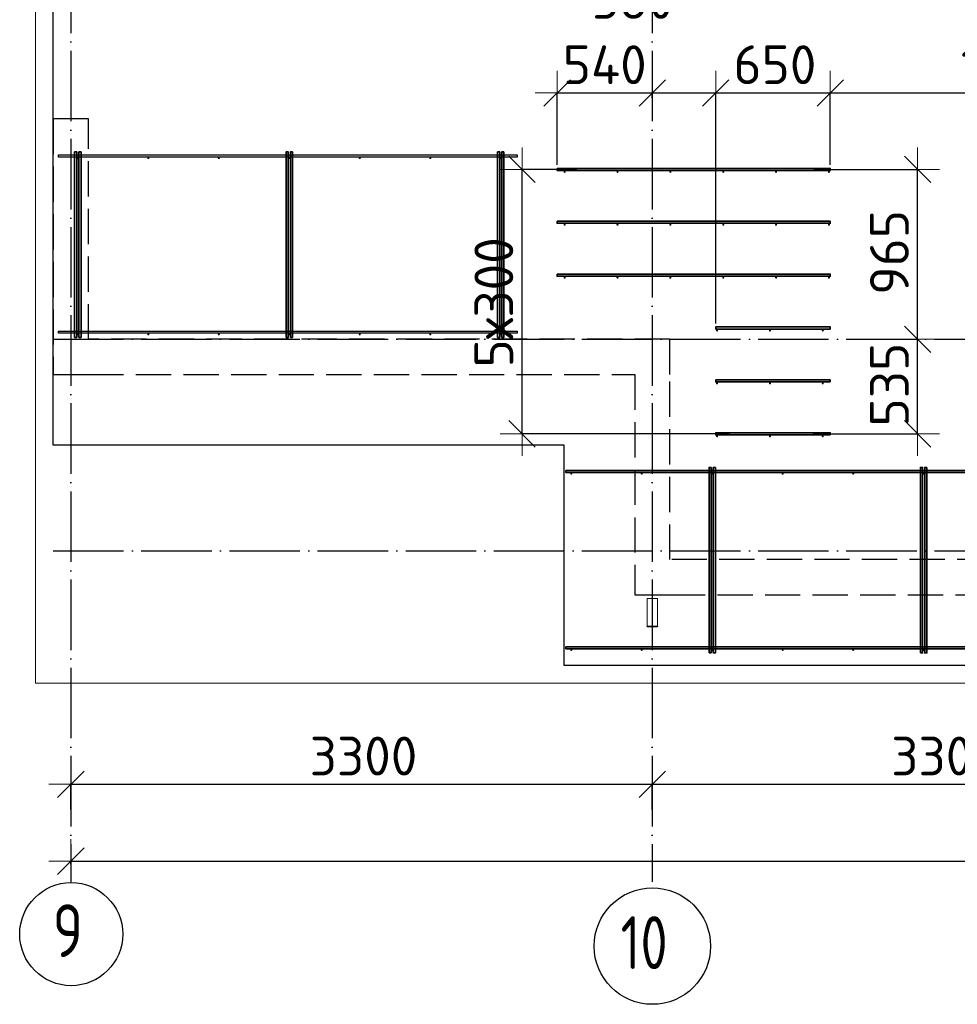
# Model space of a CAD drawing. Header units: millimetres. Extents: x 13527 to 139154, y -122592 to 61893.
# Tile 86 of 128: x 75010 to 80331, y 27427 to 33013. Entities that reach past the tile are written whole.
import ezdxf

# ---------------------------------------------------------------- set-up
doc = ezdxf.new("R2010")
doc.units = ezdxf.units.MM
doc.header["$PDMODE"] = 65
for name, pattern in [('______11', [500, 400, -50, 0, -50]), ('______2', [270, 200, -70]), ('______5', [1100, 800, -100, 100, -100])]:
    doc.linetypes.add(name, pattern=pattern)
for name, color, linetype, lineweight in [('Standard', 7, 'Continuous', 25), ('Арм.стержн. Доп. арматура', 180, 'Continuous', 35), ('Размерная линия_ общее', 7, 'Continuous', 13), ('Стальная конструкция_ общее', 7, 'Continuous', 25), ('Стена_ общее', 7, 'Continuous', 35), ('Фундамент_ общее', 7, 'Continuous', 35)]:
    doc.layers.add(name, color=color, linetype=linetype, lineweight=lineweight)
doc.layers.add('Арм.стержн. Фиксатор', color=7, linetype='Continuous', lineweight=35, true_color=0x501e0f)
doc.layers.add('Осевая линия_ общее', color=7, linetype='______5', lineweight=13, true_color=0xa0a0a0)
doc.styles.add('ISOCPEUR', font='ISOCPEUR')
doc.dimstyles.new('DIMSTYLE_16', dxfattribs={"dimtxt": 220, "dimasz": 250, "dimexe": 0, "dimexo": 0, "dimgap": 110, "dimtad": 2, "dimdec": 0, "dimrnd": 1, "dimzin": 12, "dimdsep": 46, "dimtxsty": 'ISOCPEUR', "dimblk1": 'ALL_ML_STRICH', "dimblk2": 'ALL_ML_STRICH', "dimsah": 1, "dimcen": 0, "dimclrd": 7, "dimclre": 256, "dimclrt": 7, "dimadec": 0, "dimazin": 0, "dimtfac": 1, "dimtdec": 0, "dimtix": 1, "dimtmove": 2, "dimatfit": 3, "dimfxl": 0, "dimtzin": 0, "dimlwd": 0, "dimlwe": -3, "dimarcsym": 0})
doc.dimstyles.new('DIMSTYLE_3', dxfattribs={"dimtxt": 220, "dimasz": 250, "dimexe": 0, "dimexo": 0, "dimgap": 110, "dimtad": 2, "dimdec": 0, "dimrnd": 5, "dimzin": 12, "dimdsep": 46, "dimtxsty": 'ISOCPEUR', "dimblk1": 'ALL_ML_STRICH', "dimblk2": 'ALL_ML_STRICH', "dimsah": 1, "dimcen": 0, "dimclrd": 7, "dimclre": 256, "dimclrt": 7, "dimadec": 0, "dimazin": 0, "dimtfac": 1, "dimtdec": 0, "dimtix": 1, "dimtmove": 2, "dimatfit": 3, "dimfxl": 0, "dimtvp": 1.2, "dimtzin": 0, "dimlwd": 0, "dimlwe": -3, "dimarcsym": 0})
doc.dimstyles.new('DIMSTYLE_5', dxfattribs={"dimtxt": 220, "dimasz": 250, "dimexe": 0, "dimexo": 0, "dimgap": 110, "dimtad": 2, "dimdec": 0, "dimrnd": 5, "dimzin": 12, "dimdsep": 46, "dimtxsty": 'ISOCPEUR', "dimblk1": 'ALL_ML_STRICH', "dimblk2": 'ALL_ML_STRICH', "dimsah": 1, "dimcen": 0, "dimclrd": 7, "dimclre": 256, "dimclrt": 7, "dimadec": 0, "dimazin": 0, "dimtfac": 1, "dimtdec": 0, "dimtix": 1, "dimtmove": 2, "dimatfit": 3, "dimfxl": 0, "dimtzin": 0, "dimlwd": 0, "dimlwe": -3, "dimarcsym": 0})

# ---------------------------------------------------------------- blocks, each defined once
blk = doc.blocks.new('ALL_ML_STRICH')
at = {"color": 0, "linetype": 'ByBlock', "lineweight": -2}
for p, q in [((0, -0.5), (0, 0.5)), ((-0.3, -0.3), (0.3, 0.3)), ((-1, 0), (0.5, 0))]:
    blk.add_line(p, q, dxfattribs=at)
blk = doc.blocks.new('*D435')
at = {"layer": 'DEFPOINTS', "color": 7, "linetype": 'Continuous', "lineweight": 13, "transparency": 33554687}
for p in [(78060, 32597.8), (78600, 32547.8), (78060, 32170)]:
    blk.add_point(p, dxfattribs=at)
at = {"layer": 'Размерная линия_ общее', "color": 253, "linetype": 'Continuous', "lineweight": -2, "true_color": 0xa0a0a0, "transparency": 33554687}
for p, q in [((78060, 32190), (78060, 32597.8)), ((78600, 32567.8), (78600, 32597.8))]:
    blk.add_line(p, q, dxfattribs=at)
at = {"layer": 'Размерная линия_ общее', "color": 7, "linetype": 'Continuous', "lineweight": -2, "transparency": 33554687}
blk.add_line((78060, 32597.8), (78600, 32597.8), dxfattribs=at)
at = {"layer": 'Размерная линия_ общее', "color": 7, "linetype": 'Continuous', "lineweight": 13, "transparency": 33554687, "xscale": 250, "yscale": 250, "zscale": 250, "rotation": 180}
blk.add_blockref('ALL_ML_STRICH', (78060, 32597.8), dxfattribs=at)
at = {"layer": 'Размерная линия_ общее', "color": 7, "linetype": 'Continuous', "lineweight": 13, "transparency": 33554687, "xscale": 250, "yscale": 250, "zscale": 250}
blk.add_blockref('ALL_ML_STRICH', (78600, 32597.8), dxfattribs=at)
at = {"layer": 'Размерная линия_ общее', "color": 7, "linetype": 'Continuous', "lineweight": 13, "transparency": 33554687, "insert": (78330, 32757.8), "char_height": 220, "width": 660, "attachment_point": 5, "style": 'ISOCPEUR'}
blk.add_mtext('\\A1;{540}', dxfattribs=at)
blk = doc.blocks.new('*D436')
at = {"layer": 'DEFPOINTS', "color": 7, "linetype": 'Continuous', "lineweight": 13, "transparency": 33554687}
for p in [(78600, 32597.8), (78600, 32547.8), (78960, 31270)]:
    blk.add_point(p, dxfattribs=at)
at = {"layer": 'Размерная линия_ общее', "color": 253, "linetype": 'Continuous', "lineweight": -2, "true_color": 0xa0a0a0, "transparency": 33554687}
for p, q in [((78600, 32567.8), (78600, 32597.8)), ((78960, 31290), (78960, 32597.8))]:
    blk.add_line(p, q, dxfattribs=at)
at = {"layer": 'Размерная линия_ общее', "color": 7, "linetype": 'Continuous', "lineweight": -2, "transparency": 33554687}
blk.add_line((78600, 32597.8), (78960, 32597.8), dxfattribs=at)
at = {"layer": 'Размерная линия_ общее', "color": 7, "linetype": 'Continuous', "lineweight": 13, "transparency": 33554687, "xscale": 250, "yscale": 250, "zscale": 250, "rotation": 180}
blk.add_blockref('ALL_ML_STRICH', (78600, 32597.8), dxfattribs=at)
at = {"layer": 'Размерная линия_ общее', "color": 7, "linetype": 'Continuous', "lineweight": 13, "transparency": 33554687, "xscale": 250, "yscale": 250, "zscale": 250}
blk.add_blockref('ALL_ML_STRICH', (78960, 32597.8), dxfattribs=at)
at = {"layer": 'Размерная линия_ общее', "color": 7, "linetype": 'Continuous', "lineweight": 13, "transparency": 33554687, "insert": (78491.2, 33128.5), "char_height": 220, "width": 660, "attachment_point": 5, "style": 'ISOCPEUR'}
blk.add_mtext('\\A1;{360}', dxfattribs=at)
blk = doc.blocks.new('*D437')
at = {"layer": 'DEFPOINTS', "color": 7, "linetype": 'Continuous', "lineweight": 13, "transparency": 33554687}
for p in [(78960, 32597.8), (79610, 32170), (78960, 31270)]:
    blk.add_point(p, dxfattribs=at)
at = {"layer": 'Размерная линия_ общее', "color": 253, "linetype": 'Continuous', "lineweight": -2, "true_color": 0xa0a0a0, "transparency": 33554687}
for p, q in [((78960, 31290), (78960, 32597.8)), ((79610, 32190), (79610, 32597.8))]:
    blk.add_line(p, q, dxfattribs=at)
at = {"layer": 'Размерная линия_ общее', "color": 7, "linetype": 'Continuous', "lineweight": -2, "transparency": 33554687}
blk.add_line((78960, 32597.8), (79610, 32597.8), dxfattribs=at)
at = {"layer": 'Размерная линия_ общее', "color": 7, "linetype": 'Continuous', "lineweight": 13, "transparency": 33554687, "xscale": 250, "yscale": 250, "zscale": 250, "rotation": 180}
blk.add_blockref('ALL_ML_STRICH', (78960, 32597.8), dxfattribs=at)
at = {"layer": 'Размерная линия_ общее', "color": 7, "linetype": 'Continuous', "lineweight": 13, "transparency": 33554687, "xscale": 250, "yscale": 250, "zscale": 250}
blk.add_blockref('ALL_ML_STRICH', (79610, 32597.8), dxfattribs=at)
at = {"layer": 'Размерная линия_ общее', "color": 7, "linetype": 'Continuous', "lineweight": 13, "transparency": 33554687, "insert": (79296, 32757.8), "char_height": 220, "width": 660, "attachment_point": 5, "style": 'ISOCPEUR'}
blk.add_mtext('\\A1;{650}', dxfattribs=at)
blk = doc.blocks.new('*D438')
at = {"layer": 'DEFPOINTS', "color": 7, "linetype": 'Continuous', "lineweight": 13, "transparency": 33554687}
for p in [(79610, 32597.8), (81523.6, 32205.8), (79610, 32170)]:
    blk.add_point(p, dxfattribs=at)
at = {"layer": 'Размерная линия_ общее', "color": 253, "linetype": 'Continuous', "lineweight": -2, "true_color": 0xa0a0a0, "transparency": 33554687}
for p, q in [((79610, 32190), (79610, 32597.8)), ((81523.6, 32225.8), (81523.6, 32597.8))]:
    blk.add_line(p, q, dxfattribs=at)
at = {"layer": 'Размерная линия_ общее', "color": 7, "linetype": 'Continuous', "lineweight": -2, "transparency": 33554687}
blk.add_line((79610, 32597.8), (81523.6, 32597.8), dxfattribs=at)
at = {"layer": 'Размерная линия_ общее', "color": 7, "linetype": 'Continuous', "lineweight": 13, "transparency": 33554687, "xscale": 250, "yscale": 250, "zscale": 250, "rotation": 180}
blk.add_blockref('ALL_ML_STRICH', (79610, 32597.8), dxfattribs=at)
at = {"layer": 'Размерная линия_ общее', "color": 7, "linetype": 'Continuous', "lineweight": 13, "transparency": 33554687, "xscale": 250, "yscale": 250, "zscale": 250}
blk.add_blockref('ALL_ML_STRICH', (81523.6, 32597.8), dxfattribs=at)
at = {"layer": 'Размерная линия_ общее', "color": 7, "linetype": 'Continuous', "lineweight": 13, "transparency": 33554687, "insert": (80621.8, 32757.8), "char_height": 220, "width": 880, "attachment_point": 5, "style": 'ISOCPEUR'}
blk.add_mtext('\\A1;{1915}', dxfattribs=at)
blk = doc.blocks.new('*D442')
at = {"layer": 'DEFPOINTS', "color": 7, "linetype": 'Continuous', "lineweight": 13, "transparency": 33554687}
for p in [(79876.2, 31200), (79492.5, 30664), (80105.6, 30664)]:
    blk.add_point(p, dxfattribs=at)
at = {"layer": 'Размерная линия_ общее', "color": 253, "linetype": 'Continuous', "lineweight": -2, "true_color": 0xa0a0a0, "transparency": 33554687}
for p, q in [((80105.6, 31200), (80105.6, 31200)), ((79512.5, 30664), (80105.6, 30664))]:
    blk.add_line(p, q, dxfattribs=at)
at = {"layer": 'Размерная линия_ общее', "color": 7, "linetype": 'Continuous', "lineweight": -2, "transparency": 33554687}
blk.add_line((80105.6, 30664), (80105.6, 31200), dxfattribs=at)
at = {"layer": 'Размерная линия_ общее', "color": 7, "linetype": 'Continuous', "lineweight": 13, "transparency": 33554687, "xscale": 250, "yscale": 250, "zscale": 250}
for p, rotation in [((80105.6, 31200), 90), ((80105.6, 30664), 270)]:
    blk.add_blockref('ALL_ML_STRICH', p, dxfattribs=dict(at, rotation=rotation))
at = {"layer": 'Размерная линия_ общее', "color": 7, "linetype": 'Continuous', "lineweight": 13, "transparency": 33554687, "insert": (79945.6, 30943), "char_height": 220, "width": 660, "attachment_point": 5, "rotation": 90, "style": 'ISOCPEUR'}
blk.add_mtext('\\A1;{535}', dxfattribs=at)
blk = doc.blocks.new('*D443')
at = {"layer": 'DEFPOINTS', "color": 7, "linetype": 'Continuous', "lineweight": 13, "transparency": 33554687}
for p in [(79496.7, 32164), (79876.2, 31200), (80105.6, 31200)]:
    blk.add_point(p, dxfattribs=at)
at = {"layer": 'Размерная линия_ общее', "color": 253, "linetype": 'Continuous', "lineweight": -2, "true_color": 0xa0a0a0, "transparency": 33554687}
for p, q in [((79516.7, 32164), (80105.6, 32164)), ((80105.6, 31200), (80105.6, 31200))]:
    blk.add_line(p, q, dxfattribs=at)
at = {"layer": 'Размерная линия_ общее', "color": 7, "linetype": 'Continuous', "lineweight": -2, "transparency": 33554687}
blk.add_line((80105.6, 31200), (80105.6, 32164), dxfattribs=at)
at = {"layer": 'Размерная линия_ общее', "color": 7, "linetype": 'Continuous', "lineweight": 13, "transparency": 33554687, "xscale": 250, "yscale": 250, "zscale": 250}
for p, rotation in [((80105.6, 32164), 90), ((80105.6, 31200), 270)]:
    blk.add_blockref('ALL_ML_STRICH', p, dxfattribs=dict(at, rotation=rotation))
at = {"layer": 'Размерная линия_ общее', "color": 7, "linetype": 'Continuous', "lineweight": 13, "transparency": 33554687, "insert": (79945.6, 31693), "char_height": 220, "width": 660, "attachment_point": 5, "rotation": 90, "style": 'ISOCPEUR'}
blk.add_mtext('\\A1;{965}', dxfattribs=at)
blk = doc.blocks.new('*D446')
at = {"layer": 'DEFPOINTS', "color": 7, "linetype": 'Continuous', "lineweight": 13, "transparency": 33554687}
for p in [(78191.3, 32164), (77860.8, 30664), (79058.8, 30664)]:
    blk.add_point(p, dxfattribs=at)
at = {"layer": 'Размерная линия_ общее', "color": 253, "linetype": 'Continuous', "lineweight": -2, "true_color": 0xa0a0a0, "transparency": 33554687}
for p, q in [((78171.3, 32164), (77860.8, 32164)), ((79038.8, 30664), (77860.8, 30664))]:
    blk.add_line(p, q, dxfattribs=at)
at = {"layer": 'Размерная линия_ общее', "color": 7, "linetype": 'Continuous', "lineweight": -2, "transparency": 33554687}
blk.add_line((77860.8, 30664), (77860.8, 32164), dxfattribs=at)
at = {"layer": 'Размерная линия_ общее', "color": 7, "linetype": 'Continuous', "lineweight": 13, "transparency": 33554687, "xscale": 250, "yscale": 250, "zscale": 250}
for p, rotation in [((77860.8, 32164), 90), ((77860.8, 30664), 270)]:
    blk.add_blockref('ALL_ML_STRICH', p, dxfattribs=dict(at, rotation=rotation))
at = {"layer": 'Размерная линия_ общее', "color": 7, "linetype": 'Continuous', "lineweight": 13, "transparency": 33554687, "insert": (77590.8, 31040), "char_height": 220, "width": 11, "attachment_point": 1, "rotation": 90, "line_spacing_factor": 0.60241, "style": 'ISOCPEUR'}
blk.add_mtext('5х300', dxfattribs=at)
blk = doc.blocks.new('*D551')
at = {"layer": 'DEFPOINTS', "color": 7, "linetype": 'Continuous', "lineweight": 13, "transparency": 33554687}
for p in [(75300, 28675.7), (75300, 28512.1), (78600, 28512.1)]:
    blk.add_point(p, dxfattribs=at)
at = {"layer": 'Размерная линия_ общее', "color": 253, "linetype": 'Continuous', "lineweight": -2, "true_color": 0xa0a0a0, "transparency": 33554687}
for p, q in [((75300, 28532.1), (75300, 28675.7)), ((78600, 28532.1), (78600, 28675.7))]:
    blk.add_line(p, q, dxfattribs=at)
at = {"layer": 'Размерная линия_ общее', "color": 7, "linetype": 'Continuous', "lineweight": -2, "transparency": 33554687}
blk.add_line((75300, 28675.7), (78600, 28675.7), dxfattribs=at)
at = {"layer": 'Размерная линия_ общее', "color": 7, "linetype": 'Continuous', "lineweight": 13, "transparency": 33554687, "xscale": 250, "yscale": 250, "zscale": 250, "rotation": 180}
blk.add_blockref('ALL_ML_STRICH', (75300, 28675.7), dxfattribs=at)
at = {"layer": 'Размерная линия_ общее', "color": 7, "linetype": 'Continuous', "lineweight": 13, "transparency": 33554687, "xscale": 250, "yscale": 250, "zscale": 250}
blk.add_blockref('ALL_ML_STRICH', (78600, 28675.7), dxfattribs=at)
at = {"layer": 'Размерная линия_ общее', "color": 7, "linetype": 'Continuous', "lineweight": 13, "transparency": 33554687, "insert": (76961, 28835.7), "char_height": 220, "width": 880, "attachment_point": 5, "style": 'ISOCPEUR'}
blk.add_mtext('\\A1;{3300}', dxfattribs=at)
blk = doc.blocks.new('*D552')
at = {"layer": 'DEFPOINTS', "color": 7, "linetype": 'Continuous', "lineweight": 13, "transparency": 33554687}
for p in [(78600, 28675.7), (78600, 28512.1), (81900, 28512.1)]:
    blk.add_point(p, dxfattribs=at)
at = {"layer": 'Размерная линия_ общее', "color": 253, "linetype": 'Continuous', "lineweight": -2, "true_color": 0xa0a0a0, "transparency": 33554687}
for p, q in [((78600, 28532.1), (78600, 28675.7)), ((81900, 28532.1), (81900, 28675.7))]:
    blk.add_line(p, q, dxfattribs=at)
at = {"layer": 'Размерная линия_ общее', "color": 7, "linetype": 'Continuous', "lineweight": -2, "transparency": 33554687}
blk.add_line((78600, 28675.7), (81900, 28675.7), dxfattribs=at)
at = {"layer": 'Размерная линия_ общее', "color": 7, "linetype": 'Continuous', "lineweight": 13, "transparency": 33554687, "xscale": 250, "yscale": 250, "zscale": 250, "rotation": 180}
blk.add_blockref('ALL_ML_STRICH', (78600, 28675.7), dxfattribs=at)
at = {"layer": 'Размерная линия_ общее', "color": 7, "linetype": 'Continuous', "lineweight": 13, "transparency": 33554687, "xscale": 250, "yscale": 250, "zscale": 250}
blk.add_blockref('ALL_ML_STRICH', (81900, 28675.7), dxfattribs=at)
at = {"layer": 'Размерная линия_ общее', "color": 7, "linetype": 'Continuous', "lineweight": 13, "transparency": 33554687, "insert": (80261, 28835.7), "char_height": 220, "width": 880, "attachment_point": 5, "style": 'ISOCPEUR'}
blk.add_mtext('\\A1;{3300}', dxfattribs=at)
blk = doc.blocks.new('*D563')
at = {"layer": 'DEFPOINTS', "color": 7, "linetype": 'Continuous', "lineweight": 13, "transparency": 33554687}
for p in [(75300, 28239.6), (75300, 28122.1), (117380, 28122.1)]:
    blk.add_point(p, dxfattribs=at)
at = {"layer": 'Размерная линия_ общее', "color": 253, "linetype": 'Continuous', "lineweight": -2, "true_color": 0xa0a0a0, "transparency": 33554687}
for p, q in [((75300, 28222.1), (75300, 28239.6)), ((117380, 28222.1), (117380, 28239.6))]:
    blk.add_line(p, q, dxfattribs=at)
at = {"layer": 'Размерная линия_ общее', "color": 7, "linetype": 'Continuous', "lineweight": -2, "transparency": 33554687}
blk.add_line((75300, 28239.6), (117380, 28239.6), dxfattribs=at)
at = {"layer": 'Размерная линия_ общее', "color": 7, "linetype": 'Continuous', "lineweight": 13, "transparency": 33554687, "xscale": 250, "yscale": 250, "zscale": 250, "rotation": 180}
blk.add_blockref('ALL_ML_STRICH', (75300, 28239.6), dxfattribs=at)
at = {"layer": 'Размерная линия_ общее', "color": 7, "linetype": 'Continuous', "lineweight": 13, "transparency": 33554687, "xscale": 250, "yscale": 250, "zscale": 250}
blk.add_blockref('ALL_ML_STRICH', (117380, 28239.6), dxfattribs=at)
at = {"layer": 'Размерная линия_ общее', "color": 7, "linetype": 'Continuous', "lineweight": 13, "transparency": 33554687, "insert": (96340, 28399.6), "char_height": 220, "width": 1100, "attachment_point": 5, "style": 'ISOCPEUR'}
blk.add_mtext('\\A1;{42080}', dxfattribs=at)
blk = doc.blocks.new('СЛОЖНЫЙ_ОБЪЕКТ_6')
at = {"layer": 'Стена_ общее', "color": 9, "linetype": '______2', "lineweight": -3, "true_color": 0xc7c7c7, "transparency": 33554687}
for p, q in [((75200, 32450), (75200, 31000)), ((75400, 32450), (75200, 32450)), ((75400, 31200), (75400, 32450)), ((78700, 31200), (75400, 31200)), ((78700, 31000), (78700, 31200)), ((75200, 31000), (75400, 31000)), ((75400, 31000), (78500, 31000)), ((78500, 31000), (78500, 29750)), ((78700, 29950), (78700, 31000)), ((82420, 29950), (78700, 29950)), ((78500, 29750), (78700, 29750)), ((78700, 29750), (82620, 29750))]:
    blk.add_line(p, q, dxfattribs=at)

msp = doc.modelspace()

# ---------------------------------------------------------------- hatches: boundary and pattern name
at = {"layer": 'Арм.стержн. Доп. арматура', "linetype": 'Continuous', "lineweight": 35, "transparency": 33554687}
for points in [[(78108.5, 32150), (78108, 32152.3), (78106.7, 32154.2), (78104.8, 32155.5), (78102.5, 32156), (78100.2, 32155.5), (78098.3, 32154.2), (78097, 32152.3), (78096.5, 32150), (78097, 32147.7), (78098.3, 32145.8), (78100.2, 32144.5), (78102.5, 32144), (78104.8, 32144.5), (78106.7, 32145.8), (78108, 32147.7)], [(78408.5, 32150), (78408, 32152.3), (78406.7, 32154.2), (78404.8, 32155.5), (78402.5, 32156), (78400.2, 32155.5), (78398.3, 32154.2), (78397, 32152.3), (78396.5, 32150), (78397, 32147.7), (78398.3, 32145.8), (78400.2, 32144.5), (78402.5, 32144), (78404.8, 32144.5), (78406.7, 32145.8), (78408, 32147.7)], [(78708.5, 32150), (78708, 32152.3), (78706.7, 32154.2), (78704.8, 32155.5), (78702.5, 32156), (78700.2, 32155.5), (78698.3, 32154.2), (78697, 32152.3), (78696.5, 32150), (78697, 32147.7), (78698.3, 32145.8), (78700.2, 32144.5), (78702.5, 32144), (78704.8, 32144.5), (78706.7, 32145.8), (78708, 32147.7)], [(79008.5, 32150), (79008, 32152.3), (79006.7, 32154.2), (79004.8, 32155.5), (79002.5, 32156), (79000.2, 32155.5), (78998.3, 32154.2), (78997, 32152.3), (78996.5, 32150), (78997, 32147.7), (78998.3, 32145.8), (79000.2, 32144.5), (79002.5, 32144), (79004.8, 32144.5), (79006.7, 32145.8), (79008, 32147.7)], [(79308.5, 32150), (79308, 32152.3), (79306.7, 32154.2), (79304.8, 32155.5), (79302.5, 32156), (79300.2, 32155.5), (79298.3, 32154.2), (79297, 32152.3), (79296.5, 32150), (79297, 32147.7), (79298.3, 32145.8), (79300.2, 32144.5), (79302.5, 32144), (79304.8, 32144.5), (79306.7, 32145.8), (79308, 32147.7)], [(79608.5, 32150), (79608, 32152.3), (79606.7, 32154.2), (79604.8, 32155.5), (79602.5, 32156), (79600.2, 32155.5), (79598.3, 32154.2), (79597, 32152.3), (79596.5, 32150), (79597, 32147.7), (79598.3, 32145.8), (79600.2, 32144.5), (79602.5, 32144), (79604.8, 32144.5), (79606.7, 32145.8), (79608, 32147.7)], [(78108.5, 31850), (78108, 31852.3), (78106.7, 31854.2), (78104.8, 31855.5), (78102.5, 31856), (78100.2, 31855.5), (78098.3, 31854.2), (78097, 31852.3), (78096.5, 31850), (78097, 31847.7), (78098.3, 31845.8), (78100.2, 31844.5), (78102.5, 31844), (78104.8, 31844.5), (78106.7, 31845.8), (78108, 31847.7)], [(78408.5, 31850), (78408, 31852.3), (78406.7, 31854.2), (78404.8, 31855.5), (78402.5, 31856), (78400.2, 31855.5), (78398.3, 31854.2), (78397, 31852.3), (78396.5, 31850), (78397, 31847.7), (78398.3, 31845.8), (78400.2, 31844.5), (78402.5, 31844), (78404.8, 31844.5), (78406.7, 31845.8), (78408, 31847.7)], [(78708.5, 31850), (78708, 31852.3), (78706.7, 31854.2), (78704.8, 31855.5), (78702.5, 31856), (78700.2, 31855.5), (78698.3, 31854.2), (78697, 31852.3), (78696.5, 31850), (78697, 31847.7), (78698.3, 31845.8), (78700.2, 31844.5), (78702.5, 31844), (78704.8, 31844.5), (78706.7, 31845.8), (78708, 31847.7)], [(79008.5, 31850), (79008, 31852.3), (79006.7, 31854.2), (79004.8, 31855.5), (79002.5, 31856), (79000.2, 31855.5), (78998.3, 31854.2), (78997, 31852.3), (78996.5, 31850), (78997, 31847.7), (78998.3, 31845.8), (79000.2, 31844.5), (79002.5, 31844), (79004.8, 31844.5), (79006.7, 31845.8), (79008, 31847.7)], [(79308.5, 31850), (79308, 31852.3), (79306.7, 31854.2), (79304.8, 31855.5), (79302.5, 31856), (79300.2, 31855.5), (79298.3, 31854.2), (79297, 31852.3), (79296.5, 31850), (79297, 31847.7), (79298.3, 31845.8), (79300.2, 31844.5), (79302.5, 31844), (79304.8, 31844.5), (79306.7, 31845.8), (79308, 31847.7)], [(79608.5, 31850), (79608, 31852.3), (79606.7, 31854.2), (79604.8, 31855.5), (79602.5, 31856), (79600.2, 31855.5), (79598.3, 31854.2), (79597, 31852.3), (79596.5, 31850), (79597, 31847.7), (79598.3, 31845.8), (79600.2, 31844.5), (79602.5, 31844), (79604.8, 31844.5), (79606.7, 31845.8), (79608, 31847.7)], [(78108.5, 31550), (78108, 31552.3), (78106.7, 31554.2), (78104.8, 31555.5), (78102.5, 31556), (78100.2, 31555.5), (78098.3, 31554.2), (78097, 31552.3), (78096.5, 31550), (78097, 31547.7), (78098.3, 31545.8), (78100.2, 31544.5), (78102.5, 31544), (78104.8, 31544.5), (78106.7, 31545.8), (78108, 31547.7)], [(78408.5, 31550), (78408, 31552.3), (78406.7, 31554.2), (78404.8, 31555.5), (78402.5, 31556), (78400.2, 31555.5), (78398.3, 31554.2), (78397, 31552.3), (78396.5, 31550), (78397, 31547.7), (78398.3, 31545.8), (78400.2, 31544.5), (78402.5, 31544), (78404.8, 31544.5), (78406.7, 31545.8), (78408, 31547.7)], [(78708.5, 31550), (78708, 31552.3), (78706.7, 31554.2), (78704.8, 31555.5), (78702.5, 31556), (78700.2, 31555.5), (78698.3, 31554.2), (78697, 31552.3), (78696.5, 31550), (78697, 31547.7), (78698.3, 31545.8), (78700.2, 31544.5), (78702.5, 31544), (78704.8, 31544.5), (78706.7, 31545.8), (78708, 31547.7)], [(79008.5, 31550), (79008, 31552.3), (79006.7, 31554.2), (79004.8, 31555.5), (79002.5, 31556), (79000.2, 31555.5), (78998.3, 31554.2), (78997, 31552.3), (78996.5, 31550), (78997, 31547.7), (78998.3, 31545.8), (79000.2, 31544.5), (79002.5, 31544), (79004.8, 31544.5), (79006.7, 31545.8), (79008, 31547.7)], [(79308.5, 31550), (79308, 31552.3), (79306.7, 31554.2), (79304.8, 31555.5), (79302.5, 31556), (79300.2, 31555.5), (79298.3, 31554.2), (79297, 31552.3), (79296.5, 31550), (79297, 31547.7), (79298.3, 31545.8), (79300.2, 31544.5), (79302.5, 31544), (79304.8, 31544.5), (79306.7, 31545.8), (79308, 31547.7)], [(79608.5, 31550), (79608, 31552.3), (79606.7, 31554.2), (79604.8, 31555.5), (79602.5, 31556), (79600.2, 31555.5), (79598.3, 31554.2), (79597, 31552.3), (79596.5, 31550), (79597, 31547.7), (79598.3, 31545.8), (79600.2, 31544.5), (79602.5, 31544), (79604.8, 31544.5), (79606.7, 31545.8), (79608, 31547.7)], [(78973.5, 31250), (78973, 31252.3), (78971.7, 31254.2), (78969.8, 31255.5), (78967.5, 31256), (78965.2, 31255.5), (78963.3, 31254.2), (78962, 31252.3), (78961.5, 31250), (78962, 31247.7), (78963.3, 31245.8), (78965.2, 31244.5), (78967.5, 31244), (78969.8, 31244.5), (78971.7, 31245.8), (78973, 31247.7)], [(79273.5, 31250), (79273, 31252.3), (79271.7, 31254.2), (79269.8, 31255.5), (79267.5, 31256), (79265.2, 31255.5), (79263.3, 31254.2), (79262, 31252.3), (79261.5, 31250), (79262, 31247.7), (79263.3, 31245.8), (79265.2, 31244.5), (79267.5, 31244), (79269.8, 31244.5), (79271.7, 31245.8), (79273, 31247.7)], [(79573.5, 31250), (79573, 31252.3), (79571.7, 31254.2), (79569.8, 31255.5), (79567.5, 31256), (79565.2, 31255.5), (79563.3, 31254.2), (79562, 31252.3), (79561.5, 31250), (79562, 31247.7), (79563.3, 31245.8), (79565.2, 31244.5), (79567.5, 31244), (79569.8, 31244.5), (79571.7, 31245.8), (79573, 31247.7)], [(78973.5, 30950), (78973, 30952.3), (78971.7, 30954.2), (78969.8, 30955.5), (78967.5, 30956), (78965.2, 30955.5), (78963.3, 30954.2), (78962, 30952.3), (78961.5, 30950), (78962, 30947.7), (78963.3, 30945.8), (78965.2, 30944.5), (78967.5, 30944), (78969.8, 30944.5), (78971.7, 30945.8), (78973, 30947.7)], [(79273.5, 30950), (79273, 30952.3), (79271.7, 30954.2), (79269.8, 30955.5), (79267.5, 30956), (79265.2, 30955.5), (79263.3, 30954.2), (79262, 30952.3), (79261.5, 30950), (79262, 30947.7), (79263.3, 30945.8), (79265.2, 30944.5), (79267.5, 30944), (79269.8, 30944.5), (79271.7, 30945.8), (79273, 30947.7)], [(79573.5, 30950), (79573, 30952.3), (79571.7, 30954.2), (79569.8, 30955.5), (79567.5, 30956), (79565.2, 30955.5), (79563.3, 30954.2), (79562, 30952.3), (79561.5, 30950), (79562, 30947.7), (79563.3, 30945.8), (79565.2, 30944.5), (79567.5, 30944), (79569.8, 30944.5), (79571.7, 30945.8), (79573, 30947.7)], [(78973.5, 30650), (78973, 30652.3), (78971.7, 30654.2), (78969.8, 30655.5), (78967.5, 30656), (78965.2, 30655.5), (78963.3, 30654.2), (78962, 30652.3), (78961.5, 30650), (78962, 30647.7), (78963.3, 30645.8), (78965.2, 30644.5), (78967.5, 30644), (78969.8, 30644.5), (78971.7, 30645.8), (78973, 30647.7)], [(79273.5, 30650), (79273, 30652.3), (79271.7, 30654.2), (79269.8, 30655.5), (79267.5, 30656), (79265.2, 30655.5), (79263.3, 30654.2), (79262, 30652.3), (79261.5, 30650), (79262, 30647.7), (79263.3, 30645.8), (79265.2, 30644.5), (79267.5, 30644), (79269.8, 30644.5), (79271.7, 30645.8), (79273, 30647.7)], [(79573.5, 30650), (79573, 30652.3), (79571.7, 30654.2), (79569.8, 30655.5), (79567.5, 30656), (79565.2, 30655.5), (79563.3, 30654.2), (79562, 30652.3), (79561.5, 30650), (79562, 30647.7), (79563.3, 30645.8), (79565.2, 30644.5), (79567.5, 30644), (79569.8, 30644.5), (79571.7, 30645.8), (79573, 30647.7)]]:
    msp.add_hatch(color=34, dxfattribs=at).paths.add_polyline_path(points)
at = {"layer": 'Арм.стержн. Фиксатор', "linetype": 'Continuous', "lineweight": 35, "transparency": 33554687}
for points in [[(75346, 32228), (75345.5, 32230.3), (75344.2, 32232.2), (75342.3, 32233.5), (75340, 32234), (75337.7, 32233.5), (75335.8, 32232.2), (75334.5, 32230.3), (75334, 32228), (75334.5, 32225.7), (75335.8, 32223.8), (75337.7, 32222.5), (75340, 32222), (75342.3, 32222.5), (75344.2, 32223.8), (75345.5, 32225.7)], [(75746, 32228), (75745.5, 32230.3), (75744.2, 32232.2), (75742.3, 32233.5), (75740, 32234), (75737.7, 32233.5), (75735.8, 32232.2), (75734.5, 32230.3), (75734, 32228), (75734.5, 32225.7), (75735.8, 32223.8), (75737.7, 32222.5), (75740, 32222), (75742.3, 32222.5), (75744.2, 32223.8), (75745.5, 32225.7)], [(76146, 32228), (76145.5, 32230.3), (76144.2, 32232.2), (76142.3, 32233.5), (76140, 32234), (76137.7, 32233.5), (76135.8, 32232.2), (76134.5, 32230.3), (76134, 32228), (76134.5, 32225.7), (76135.8, 32223.8), (76137.7, 32222.5), (76140, 32222), (76142.3, 32222.5), (76144.2, 32223.8), (76145.5, 32225.7)], [(76546, 32228), (76545.5, 32230.3), (76544.2, 32232.2), (76542.3, 32233.5), (76540, 32234), (76537.7, 32233.5), (76535.8, 32232.2), (76534.5, 32230.3), (76534, 32228), (76534.5, 32225.7), (76535.8, 32223.8), (76537.7, 32222.5), (76540, 32222), (76542.3, 32222.5), (76544.2, 32223.8), (76545.5, 32225.7)], [(76946, 32228), (76945.5, 32230.3), (76944.2, 32232.2), (76942.3, 32233.5), (76940, 32234), (76937.7, 32233.5), (76935.8, 32232.2), (76934.5, 32230.3), (76934, 32228), (76934.5, 32225.7), (76935.8, 32223.8), (76937.7, 32222.5), (76940, 32222), (76942.3, 32222.5), (76944.2, 32223.8), (76945.5, 32225.7)], [(77346, 32228), (77345.5, 32230.3), (77344.2, 32232.2), (77342.3, 32233.5), (77340, 32234), (77337.7, 32233.5), (77335.8, 32232.2), (77334.5, 32230.3), (77334, 32228), (77334.5, 32225.7), (77335.8, 32223.8), (77337.7, 32222.5), (77340, 32222), (77342.3, 32222.5), (77344.2, 32223.8), (77345.5, 32225.7)], [(77746, 32228), (77745.5, 32230.3), (77744.2, 32232.2), (77742.3, 32233.5), (77740, 32234), (77737.7, 32233.5), (77735.8, 32232.2), (77734.5, 32230.3), (77734, 32228), (77734.5, 32225.7), (77735.8, 32223.8), (77737.7, 32222.5), (77740, 32222), (77742.3, 32222.5), (77744.2, 32223.8), (77745.5, 32225.7)], [(75346, 31228), (75345.5, 31230.3), (75344.2, 31232.2), (75342.3, 31233.5), (75340, 31234), (75337.7, 31233.5), (75335.8, 31232.2), (75334.5, 31230.3), (75334, 31228), (75334.5, 31225.7), (75335.8, 31223.8), (75337.7, 31222.5), (75340, 31222), (75342.3, 31222.5), (75344.2, 31223.8), (75345.5, 31225.7)], [(75746, 31228), (75745.5, 31230.3), (75744.2, 31232.2), (75742.3, 31233.5), (75740, 31234), (75737.7, 31233.5), (75735.8, 31232.2), (75734.5, 31230.3), (75734, 31228), (75734.5, 31225.7), (75735.8, 31223.8), (75737.7, 31222.5), (75740, 31222), (75742.3, 31222.5), (75744.2, 31223.8), (75745.5, 31225.7)], [(76146, 31228), (76145.5, 31230.3), (76144.2, 31232.2), (76142.3, 31233.5), (76140, 31234), (76137.7, 31233.5), (76135.8, 31232.2), (76134.5, 31230.3), (76134, 31228), (76134.5, 31225.7), (76135.8, 31223.8), (76137.7, 31222.5), (76140, 31222), (76142.3, 31222.5), (76144.2, 31223.8), (76145.5, 31225.7)], [(76546, 31228), (76545.5, 31230.3), (76544.2, 31232.2), (76542.3, 31233.5), (76540, 31234), (76537.7, 31233.5), (76535.8, 31232.2), (76534.5, 31230.3), (76534, 31228), (76534.5, 31225.7), (76535.8, 31223.8), (76537.7, 31222.5), (76540, 31222), (76542.3, 31222.5), (76544.2, 31223.8), (76545.5, 31225.7)], [(76946, 31228), (76945.5, 31230.3), (76944.2, 31232.2), (76942.3, 31233.5), (76940, 31234), (76937.7, 31233.5), (76935.8, 31232.2), (76934.5, 31230.3), (76934, 31228), (76934.5, 31225.7), (76935.8, 31223.8), (76937.7, 31222.5), (76940, 31222), (76942.3, 31222.5), (76944.2, 31223.8), (76945.5, 31225.7)], [(77346, 31228), (77345.5, 31230.3), (77344.2, 31232.2), (77342.3, 31233.5), (77340, 31234), (77337.7, 31233.5), (77335.8, 31232.2), (77334.5, 31230.3), (77334, 31228), (77334.5, 31225.7), (77335.8, 31223.8), (77337.7, 31222.5), (77340, 31222), (77342.3, 31222.5), (77344.2, 31223.8), (77345.5, 31225.7)], [(77746, 31228), (77745.5, 31230.3), (77744.2, 31232.2), (77742.3, 31233.5), (77740, 31234), (77737.7, 31233.5), (77735.8, 31232.2), (77734.5, 31230.3), (77734, 31228), (77734.5, 31225.7), (77735.8, 31223.8), (77737.7, 31222.5), (77740, 31222), (77742.3, 31222.5), (77744.2, 31223.8), (77745.5, 31225.7)], [(78146, 30438), (78145.5, 30440.3), (78144.2, 30442.2), (78142.3, 30443.5), (78140, 30444), (78137.7, 30443.5), (78135.8, 30442.2), (78134.5, 30440.3), (78134, 30438), (78134.5, 30435.7), (78135.8, 30433.8), (78137.7, 30432.5), (78140, 30432), (78142.3, 30432.5), (78144.2, 30433.8), (78145.5, 30435.7)], [(78546, 30438), (78545.5, 30440.3), (78544.2, 30442.2), (78542.3, 30443.5), (78540, 30444), (78537.7, 30443.5), (78535.8, 30442.2), (78534.5, 30440.3), (78534, 30438), (78534.5, 30435.7), (78535.8, 30433.8), (78537.7, 30432.5), (78540, 30432), (78542.3, 30432.5), (78544.2, 30433.8), (78545.5, 30435.7)], [(78946, 30438), (78945.5, 30440.3), (78944.2, 30442.2), (78942.3, 30443.5), (78940, 30444), (78937.7, 30443.5), (78935.8, 30442.2), (78934.5, 30440.3), (78934, 30438), (78934.5, 30435.7), (78935.8, 30433.8), (78937.7, 30432.5), (78940, 30432), (78942.3, 30432.5), (78944.2, 30433.8), (78945.5, 30435.7)], [(79346, 30438), (79345.5, 30440.3), (79344.2, 30442.2), (79342.3, 30443.5), (79340, 30444), (79337.7, 30443.5), (79335.8, 30442.2), (79334.5, 30440.3), (79334, 30438), (79334.5, 30435.7), (79335.8, 30433.8), (79337.7, 30432.5), (79340, 30432), (79342.3, 30432.5), (79344.2, 30433.8), (79345.5, 30435.7)], [(79746, 30438), (79745.5, 30440.3), (79744.2, 30442.2), (79742.3, 30443.5), (79740, 30444), (79737.7, 30443.5), (79735.8, 30442.2), (79734.5, 30440.3), (79734, 30438), (79734.5, 30435.7), (79735.8, 30433.8), (79737.7, 30432.5), (79740, 30432), (79742.3, 30432.5), (79744.2, 30433.8), (79745.5, 30435.7)], [(80146, 30438), (80145.5, 30440.3), (80144.2, 30442.2), (80142.3, 30443.5), (80140, 30444), (80137.7, 30443.5), (80135.8, 30442.2), (80134.5, 30440.3), (80134, 30438), (80134.5, 30435.7), (80135.8, 30433.8), (80137.7, 30432.5), (80140, 30432), (80142.3, 30432.5), (80144.2, 30433.8), (80145.5, 30435.7)], [(78146, 29438), (78145.5, 29440.3), (78144.2, 29442.2), (78142.3, 29443.5), (78140, 29444), (78137.7, 29443.5), (78135.8, 29442.2), (78134.5, 29440.3), (78134, 29438), (78134.5, 29435.7), (78135.8, 29433.8), (78137.7, 29432.5), (78140, 29432), (78142.3, 29432.5), (78144.2, 29433.8), (78145.5, 29435.7)], [(78546, 29438), (78545.5, 29440.3), (78544.2, 29442.2), (78542.3, 29443.5), (78540, 29444), (78537.7, 29443.5), (78535.8, 29442.2), (78534.5, 29440.3), (78534, 29438), (78534.5, 29435.7), (78535.8, 29433.8), (78537.7, 29432.5), (78540, 29432), (78542.3, 29432.5), (78544.2, 29433.8), (78545.5, 29435.7)], [(78946, 29438), (78945.5, 29440.3), (78944.2, 29442.2), (78942.3, 29443.5), (78940, 29444), (78937.7, 29443.5), (78935.8, 29442.2), (78934.5, 29440.3), (78934, 29438), (78934.5, 29435.7), (78935.8, 29433.8), (78937.7, 29432.5), (78940, 29432), (78942.3, 29432.5), (78944.2, 29433.8), (78945.5, 29435.7)], [(79346, 29438), (79345.5, 29440.3), (79344.2, 29442.2), (79342.3, 29443.5), (79340, 29444), (79337.7, 29443.5), (79335.8, 29442.2), (79334.5, 29440.3), (79334, 29438), (79334.5, 29435.7), (79335.8, 29433.8), (79337.7, 29432.5), (79340, 29432), (79342.3, 29432.5), (79344.2, 29433.8), (79345.5, 29435.7)], [(79746, 29438), (79745.5, 29440.3), (79744.2, 29442.2), (79742.3, 29443.5), (79740, 29444), (79737.7, 29443.5), (79735.8, 29442.2), (79734.5, 29440.3), (79734, 29438), (79734.5, 29435.7), (79735.8, 29433.8), (79737.7, 29432.5), (79740, 29432), (79742.3, 29432.5), (79744.2, 29433.8), (79745.5, 29435.7)], [(80146, 29438), (80145.5, 29440.3), (80144.2, 29442.2), (80142.3, 29443.5), (80140, 29444), (80137.7, 29443.5), (80135.8, 29442.2), (80134.5, 29440.3), (80134, 29438), (80134.5, 29435.7), (80135.8, 29433.8), (80137.7, 29432.5), (80140, 29432), (80142.3, 29432.5), (80144.2, 29433.8), (80145.5, 29435.7)]]:
    msp.add_hatch(color=34, dxfattribs=at).paths.add_polyline_path(points)

# ---------------------------------------------------------------- linework, layer by layer
at = {"layer": 'Standard', "color": 7, "linetype": 'Continuous', "lineweight": 13, "transparency": 33554687}
msp.add_lwpolyline([(75100, 29250), (117980, 29250), (117980, 46440), (75100, 46440), (75100, 29250)], dxfattribs=at)
at = {"layer": 'Арм.стержн. Доп. арматура', "color": 34, "linetype": 'Continuous', "lineweight": 35, "transparency": 33554687}
for points in [[(78060, 32170), (79610, 32170), (79610, 32158), (78060, 32158), (78060, 32170)], [(78060, 32170), (79610, 32170), (79610, 32158), (78060, 32158), (78060, 32170)], [(78060, 31870), (79610, 31870), (79610, 31858), (78060, 31858), (78060, 31870)], [(78060, 31870), (79610, 31870), (79610, 31858), (78060, 31858), (78060, 31870)], [(78060, 31570), (79610, 31570), (79610, 31558), (78060, 31558), (78060, 31570)], [(78060, 31570), (79610, 31570), (79610, 31558), (78060, 31558), (78060, 31570)], [(79610, 31258), (78960, 31258), (78960, 31270), (79610, 31270), (79610, 31258)], [(79610, 31258), (78960, 31258), (78960, 31270), (79610, 31270), (79610, 31258)], [(79610, 30958), (78960, 30958), (78960, 30970), (79610, 30970), (79610, 30958)], [(79610, 30958), (78960, 30958), (78960, 30970), (79610, 30970), (79610, 30958)], [(79610, 30658), (78960, 30658), (78960, 30670), (79610, 30670), (79610, 30658)], [(79610, 30658), (78960, 30658), (78960, 30670), (79610, 30670), (79610, 30658)]]:
    msp.add_lwpolyline(points, dxfattribs=at)
at = {"layer": 'Арм.стержн. Фиксатор', "color": 34, "linetype": 'Continuous', "lineweight": 25, "transparency": 33554687}
for points in [[(75230, 32246), (77833.1, 32246), (77833.1, 32234), (75230, 32234), (75230, 32246)], [(75230, 32246), (77833.1, 32246), (77833.1, 32234), (75230, 32234), (75230, 32246)], [(75230, 31246), (77833.1, 31246), (77833.1, 31234), (75230, 31234), (75230, 31246)], [(75230, 31246), (77833.1, 31246), (77833.1, 31234), (75230, 31234), (75230, 31246)]]:
    msp.add_lwpolyline(points, dxfattribs=at)
at = {"layer": 'Арм.стержн. Фиксатор', "color": 34, "linetype": 'Continuous', "lineweight": 35, "transparency": 33554687}
for points in [[(75322, 31211.1), (75322, 32263.1), (75334, 32263.1), (75334, 31211.1), (75322, 31211.1)], [(75358, 32262.9), (75358, 31210.8), (75346, 31210.8), (75346, 32262.9), (75358, 32262.9)], [(76522, 31211.1), (76522, 32263.1), (76534, 32263.1), (76534, 31211.1), (76522, 31211.1)], [(76558, 32262.9), (76558, 31210.8), (76546, 31210.8), (76546, 32262.9), (76558, 32262.9)], [(77722, 31211.1), (77722, 32263.1), (77734, 32263.1), (77734, 31211.1), (77722, 31211.1)], [(77758, 32262.9), (77758, 31210.8), (77746, 31210.8), (77746, 32262.9), (77758, 32262.9)], [(78110, 30456), (83010, 30456), (83010, 30444), (78110, 30444), (78110, 30456)], [(78110, 30456), (83010, 30456), (83010, 30444), (78110, 30444), (78110, 30456)], [(78922, 29421.1), (78922, 30473.1), (78934, 30473.1), (78934, 29421.1), (78922, 29421.1)], [(78958, 30472.9), (78958, 29420.8), (78946, 29420.8), (78946, 30472.9), (78958, 30472.9)], [(80122, 29421.1), (80122, 30473.1), (80134, 30473.1), (80134, 29421.1), (80122, 29421.1)], [(80158, 30472.9), (80158, 29420.8), (80146, 29420.8), (80146, 30472.9), (80158, 30472.9)], [(78110, 29456), (83010, 29456), (83010, 29444), (78110, 29444), (78110, 29456)], [(78110, 29456), (83010, 29456), (83010, 29444), (78110, 29444), (78110, 29456)]]:
    msp.add_lwpolyline(points, dxfattribs=at)
at = {"layer": 'Осевая линия_ общее', "color": 253, "linetype": '______11', "lineweight": -3, "true_color": 0xa0a0a0, "transparency": 33554687}
for p, q in [((75300, 46340), (75300, 28122.1)), ((78600, 46340), (78600, 28122.1)), ((75200, 31200), (119325.4, 31200)), ((75200, 30000), (119325.4, 30000))]:
    msp.add_line(p, q, dxfattribs=at)
at = {"layer": 'Осевая линия_ общее', "color": 7, "linetype": 'Continuous', "lineweight": -3, "transparency": 33554687}
for centre, radius in [((75302.4, 27825.3), 292.4), ((78600.4, 27757.6), 330.4)]:
    msp.add_circle(centre, radius, dxfattribs=at)
at = {"layer": 'Стальная конструкция_ общее', "color": 253, "linetype": '______2', "lineweight": 18, "true_color": 0xababab, "transparency": 33554687}
for p, q in [((78570, 29573.1), (78570, 29730)), ((78570, 29730), (78630, 29730)), ((78570, 29573.1), (78570, 29730)), ((78570, 29730), (78630, 29730)), ((78630, 29730), (78630, 29573.1)), ((78630, 29730), (78630, 29573.1))]:
    msp.add_line(p, q, dxfattribs=at)
at = {"layer": 'Стальная конструкция_ общее', "color": 7, "linetype": 'Continuous', "lineweight": 25, "transparency": 33554687}
for p, q in [((78570, 29570), (78570, 29573.1)), ((78570, 29573.1), (78630, 29573.1)), ((78570, 29570), (78570, 29573.1)), ((78570, 29573.1), (78630, 29573.1)), ((78570, 29570), (78630, 29570)), ((78570, 29570), (78630, 29570)), ((78630, 29573.1), (78630, 29570)), ((78630, 29573.1), (78630, 29570))]:
    msp.add_line(p, q, dxfattribs=at)
at = {"layer": 'Фундамент_ общее', "color": 7, "lineweight": 25, "transparency": 33554687}
for p, q in [((75200, 30600), (75200, 44500)), ((78100, 30600), (75200, 30600)), ((78100, 29350), (78100, 30600)), ((83020, 29350), (78100, 29350))]:
    msp.add_line(p, q, dxfattribs=at)
at = {"layer": 'Фундамент_ общее', "color": 7, "linetype": 'Continuous', "lineweight": 25, "transparency": 33554687}
for p, q in [((75200, 30600), (75200, 44500)), ((78100, 30600), (75200, 30600)), ((78100, 29350), (78100, 30600)), ((83020, 29350), (78100, 29350))]:
    msp.add_line(p, q, dxfattribs=at)

# ---------------------------------------------------------------- block references
at = {"layer": 'Стена_ общее', "color": 9, "linetype": '______2', "lineweight": -3, "true_color": 0xc7c7c7, "transparency": 33554687}
msp.add_blockref('СЛОЖНЫЙ_ОБЪЕКТ_6', (0, 0), dxfattribs=at)

# ---------------------------------------------------------------- texts
at = {"layer": 'Осевая линия_ общее', "color": 7, "linetype": 'Continuous', "lineweight": -3, "transparency": 33554687, "char_height": 300, "attachment_point": 7, "style": 'ISOCPEUR'}
for s, insert, width in [('\\W0.78;9', (75197.4, 27694.8), 326.407), ('\\W0.75;10', (78420.4, 27627.1), 472.281)]:
    msp.add_mtext(s, dxfattribs=dict(at, insert=insert, width=width))

# ---------------------------------------------------------------- dimensions: what is measured, and where the dimension line sits
at = {"layer": 'Размерная линия_ общее', "color": 7, "linetype": 'Continuous', "lineweight": 13, "transparency": 33554687}
for base, p1, p2, dimstyle, picture, middle in [((78960, 32597.8), (78600, 32567.8), (78960, 31290), 'DIMSTYLE_3', '*D436', (78491.2, 33128.5)), ((78600, 32597.8), (78060, 32190), (78600, 32567.8), 'DIMSTYLE_3', '*D435', (78330, 32757.8)), ((79610, 32597.8), (78960, 31290), (79610, 32190), 'DIMSTYLE_5', '*D437', (79296, 32757.8)), ((81523.6, 32597.8), (79610, 32190), (81523.6, 32225.8), 'DIMSTYLE_5', '*D438', (80621.8, 32757.8)), ((78600, 28675.7), (75300, 28532.1), (78600, 28532.1), 'DIMSTYLE_5', '*D551', (76961, 28835.7)), ((81900, 28675.7), (78600, 28532.1), (81900, 28532.1), 'DIMSTYLE_5', '*D552', (80261, 28835.7)), ((117380, 28239.6), (75300, 28222.1), (117380, 28222.1), 'DIMSTYLE_16', '*D563', (96340, 28399.6))]:
    dim = msp.add_linear_dim(base=base, p1=p1, p2=p2, dimstyle=dimstyle, override={"dimpost": '<>', "dimclrd": 7, "dimclre": 253, "dimclrt": 7, "dimlwd": 0, "dimlwe": 65533}, dxfattribs=at)
    dim.commit()
    dim.dimension.update_dxf_attribs({"geometry": picture, "text_midpoint": middle, "dimtype": 160})
dim = msp.add_linear_dim(base=(77860.8, 32164), p1=(79038.8, 30664), p2=(78171.3, 32164), angle=90, text='5х300', dimstyle='DIMSTYLE_5', override={"dimpost": '<>', "dimclrd": 7, "dimclre": 253, "dimclrt": 7, "dimlwd": 0, "dimlwe": 65533}, dxfattribs=at)
dim.commit()
dim.dimension.update_dxf_attribs({"geometry": '*D446', "text_midpoint": (77750.8, 31414), "dimtype": 160})
for base, p1, p2, dimstyle, picture, middle in [((80105.6, 32164), (80105.6, 31200), (79516.7, 32164), 'DIMSTYLE_5', '*D443', (79945.6, 31693)), ((80105.6, 31200), (79512.5, 30664), (80105.6, 31200), 'DIMSTYLE_3', '*D442', (79945.6, 30943))]:
    dim = msp.add_linear_dim(base=base, p1=p1, p2=p2, angle=90, dimstyle=dimstyle, override={"dimpost": '<>', "dimclrd": 7, "dimclre": 253, "dimclrt": 7, "dimlwd": 0, "dimlwe": 65533}, dxfattribs=at)
    dim.commit()
    dim.dimension.update_dxf_attribs({"geometry": picture, "text_midpoint": middle, "dimtype": 160})

doc.saveas('drawing.dxf')
